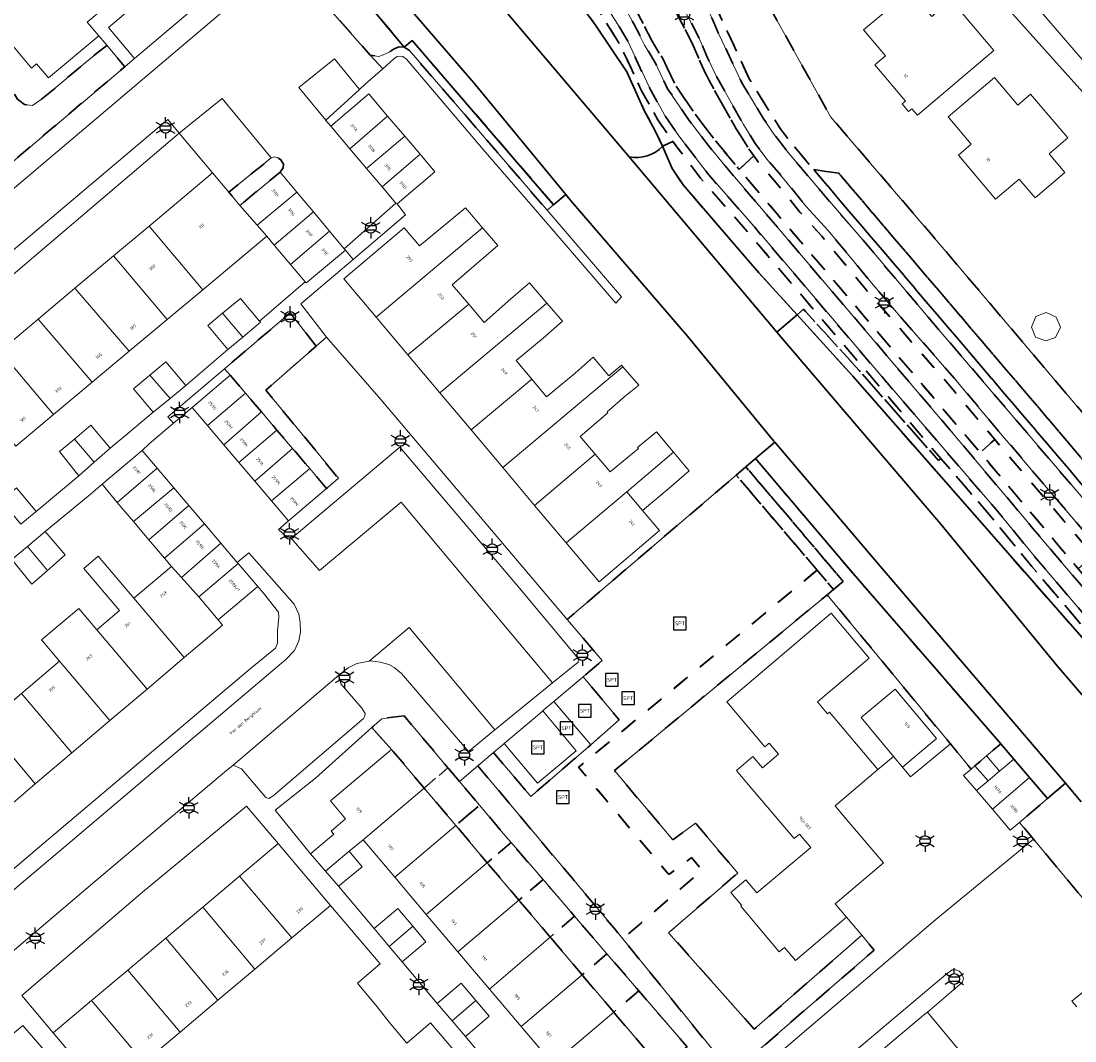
# Model space of a CAD drawing. Extents: x 105780 to 185197, y 477999 to 525027.
# Tile 228 of 256: x 108381 to 108506, y 479766 to 479887. Entities that reach past the tile are written whole.
import ezdxf
from ezdxf.enums import TextEntityAlignment as Align

# ---------------------------------------------------------------- set-up
doc = ezdxf.new("R2010")
doc.units = 0
doc.linetypes.add('XX-HIDDEN', pattern=[4, 2, -2])
for name, color, linetype, lineweight in [('B-GV-GR-HAAG_01-G', 252, 'GR-HAAG1', 13), ('B-GV-GR-MATERIAALGRENS-G', 252, 'XX-HIDDEN', 35), ('B-RO-IE-MEUBILAIR_WEGMEUBILAIR-S', 252, 'Continuous', 25), ('B-WE-GW-WATERGANG_SLOOT_INSTEEK-G', 252, 'Continuous', 30), ('B-XX-KG-KADASTRAAL_BEBOUWING-G', 252, 'Continuous', 20), ('B1-WE-OG-BEBOUWING-T18', 7, 'Continuous', 18), ('B1-WE-OG-TERREIN_ERF-GV', 252, 'Continuous', 18), ('B1-WE-OG-TOPOGRAFIE-T18', 10, 'Continuous', 18), ('B1-WE-VH-VERHARDING_ASFALT-GV', 252, 'Continuous', 18), ('B1-WE-VH-VERHARDING_BETON-GV', 252, 'Continuous', 18), ('B1-WE-VH-VERHARDING_BETONSTRAATSTEEN-GV', 252, 'Continuous', 18), ('B1-WE-VH-VERHARDING_TEGEL-GV', 252, 'Continuous', 18), ('B1-WE-VH-VERHARDING_TEGEL_RUBBER-GV', 252, 'Continuous', 18)]:
    doc.layers.add(name, color=color, linetype=linetype, lineweight=lineweight)
doc.styles.add('NLCS-ISO', font='NLCS-ISO.ttf')
doc.styles.add('NLCS-ISO-M200-T18', font='NLCS-ISO.ttf', dxfattribs={"height": 0.36})
doc.linetypes.add('GR-HAAG1', pattern='A,6,[176,NLCS.shx,S=0.125,R=0,X=0,Y=0],-2', length=8)

# ---------------------------------------------------------------- blocks, each defined once
blk = doc.blocks.new('B-SIE-WEG_LICHTMAST-SO')
at = {"ltscale": 0.1}
for p, q in [((0, 1.27), (0, 2.53)), ((-1.1, 0.63), (-2.19, 1.27)), ((1.1, 0.63), (2.19, 1.27)), ((-1.1, -0.63), (-2.19, -1.27)), ((0, -1.27), (0, -2.53)), ((1.1, -0.63), (2.19, -1.27))]:
    blk.add_line(p, q, dxfattribs=at)
at = {"flags": 128}
for points in [[(-1.16, 0.5), (1.16, 0.5)], [(-1.16, -0.5), (1.16, -0.5)]]:
    blk.add_lwpolyline(points, dxfattribs=at)
at = {"ltscale": 0.1}
blk.add_circle((0, 0), 1.27, dxfattribs=at)
at = {"style": 'NLCS-ISO'}
blk.add_attdef('TYPE', text='', height=1.8, dxfattribs=at).set_placement((0, 2.53), align=Align.BOTTOM_CENTER)
blk = doc.blocks.new('SIE-WEG_SPEELTOESTEL-SO')
at = {"flags": 128}
blk.add_lwpolyline([(-0.75, -0.75), (0.75, -0.75), (0.75, 0.75), (-0.75, 0.75)], close=True, dxfattribs=at)
at = {"style": 'NLCS-ISO'}
blk.add_text('SPT', height=0.45, dxfattribs=at).set_placement((0, 0), align=Align.MIDDLE_CENTER)

msp = doc.modelspace()

# ---------------------------------------------------------------- linework, layer by layer
at = {"layer": 'B-GV-GR-HAAG_01-G', "flags": 128}
for points in [[(108427.69, 479884.861), (108426.733, 479884.066), (108427.379, 479883.67), (108443.65, 479864.784), (108444.423, 479865.426)], [(108406.135, 479845.238), (108405.456, 479846.002), (108398.755, 479840.306), (108399.437, 479839.559), (108401.628, 479841.396)]]:
    msp.add_lwpolyline(points, close=True, dxfattribs=at)
at = {"layer": 'B-GV-GR-MATERIAALGRENS-G', "flags": 128}
for points in [[(108367.247, 479900.304), (108365.133, 479903.009), (108367.33, 479904.838), (108367.43, 479904.713), (108369.43, 479906.096), (108369.805, 479906.472), (108365.682, 479911.336), (108363.097, 479909.714), (108359.798, 479907.389), (108357.779, 479906.122), (108356.399, 479904.732), (108356.211, 479902.574), (108357.872, 479900.282), (108360.6, 479897.742), (108366.731, 479892.511), (108368.021, 479890.977), (108368.398, 479889.768), (108368.489, 479888.503), (108368.039, 479887.16), (108367.178, 479886.104), (108366.145, 479884.986), (108364.446, 479883.295), (108374.079, 479871.801), (108377.323, 479867.93), (108393.654, 479881.757), (108391.524, 479884.291), (108388.981, 479882.234), (108384.982, 479878.866), (108383.775, 479877.894), (108382.742, 479877.162), (108381.798, 479877.276), (108380.971, 479877.914)], [(108556.594, 479763.566), (108534.545, 479788.757), (108532.217, 479791.597), (108525.968, 479799.417), (108523.485, 479802.326), (108519.745, 479806.303), (108517.367, 479809.384), (108506.539, 479822.33), (108494.929, 479836.094), (108466.409, 479869.596), (108463.651, 479872.929), (108461.22, 479876.099), (108458.796, 479879.657), (108457.387, 479882.65), (108456.087, 479884.791), (108454.818, 479887.308), (108451.586, 479893.141), (108450.333, 479895.221), (108449.932, 479895.689), (108448.964, 479896.832), (108439.264, 479908.288), (108441.794, 479910.482), (108442.562, 479911.147), (108441.886, 479911.885), (108437.862, 479908.396), (108443.871, 479901.211), (108449.52, 479894.633), (108450.72, 479892.641), (108453.934, 479886.84), (108455.212, 479884.306), (108456.505, 479882.176), (108457.925, 479879.159), (108460.409, 479875.513), (108462.869, 479872.306), (108464.743, 479870.008), (108491.401, 479838.741), (108500.327, 479828.113), (108501.189, 479827.086), (108510.061, 479816.637), (108516.587, 479808.758), (108519.097, 479805.506), (108522.74, 479801.658), (108525.197, 479798.78), (108529.782, 479792.991), (108533.782, 479788.111), (108538.952, 479782.275), (108555.822, 479762.93), (108559.074, 479758.777), (108563.264, 479753.311), (108569.017, 479746.33), (108582.911, 479730.147), (108589.078, 479723.065), (108591.616, 479720.374), (108600.95, 479710.665), (108607.118, 479704.701), (108607.811, 479705.47), (108607.069, 479706.14), (108601.658, 479711.371), (108592.942, 479720.436), (108592.883, 479720.498), (108589.819, 479723.737), (108583.922, 479730.508), (108583.897, 479730.536), (108569.782, 479746.974), (108564.046, 479753.935)], [(108461.672, 479885.122), (108458.932, 479890.405), (108457.529, 479892.896), (108456.242, 479894.962), (108454.962, 479896.754), (108451.416, 479901.142), (108443.68, 479909.926), (108442.562, 479911.147), (108441.794, 479910.482), (108450.655, 479900.493), (108451.725, 479899.188), (108452.646, 479898.065), (108454.163, 479896.152), (108455.41, 479894.406), (108456.669, 479892.386), (108458.052, 479889.929), (108460.767, 479884.695), (108461.739, 479882.409), (108462.832, 479880.125), (108466.057, 479874.396), (108467.487, 479872.117), (108468.135, 479871.225), (108468.896, 479870.182), (108470.979, 479867.783), (108473.589, 479864.557), (108476.19, 479861.699), (108481.495, 479855.3), (108491.109, 479844.245), (108496.661, 479837.628), (108508.327, 479823.91), (108521.989, 479808.019), (108528.931, 479800.007), (108534.441, 479793.347), (108586.218, 479732.349), (108586.235, 479732.328), (108588.575, 479729.568), (108594.557, 479721.76), (108594.571, 479721.742), (108599.316, 479715.552), (108602.68, 479711.401), (108607.236, 479706.325), (108607.069, 479706.14), (108607.811, 479705.47), (108608.581, 479706.324), (108603.441, 479712.05), (108600.101, 479716.171), (108589.354, 479730.196), (108578.172, 479743.36), (108569.885, 479753.199), (108537.233, 479791.543), (108529.694, 479800.653), (108521.272, 479810.374), (108509.212, 479824.414), (108497.127, 479838.625), (108491.869, 479844.895), (108485.706, 479851.915), (108482.257, 479855.947), (108476.945, 479862.355), (108474.348, 479865.209), (108471.746, 479868.425), (108469.679, 479870.806), (108468.316, 479872.677), (108466.917, 479874.907), (108463.72, 479880.587), (108462.651, 479882.821)], [(108518.06, 479803.844), (108514.763, 479807.947), (108508.108, 479815.882), (108501.831, 479823.242), (108496.785, 479829.383), (108483.281, 479845.069), (108468.2, 479862.787), (108462.604, 479869.211), (108459.261, 479873.594), (108457.617, 479875.984), (108455.729, 479879.365), (108453.261, 479884.704), (108452.056, 479886.761), (108449.004, 479891.593), (108447.477, 479893.832), (108436.285, 479907.029), (108429.941, 479901.528), (108429.681, 479901.309), (108428.619, 479900.418), (108428.63, 479900.406), (108429.244, 479899.635), (108431.534, 479901.586), (108436.175, 479905.61), (108439.857, 479901.256), (108441.994, 479898.73), (108446.681, 479893.224), (108448.165, 479891.048), (108452.379, 479884.23), (108454.837, 479878.911), (108456.767, 479875.456), (108458.271, 479873.267), (108458.556, 479872.891), (108461.828, 479868.58), (108467.443, 479862.134), (108490.276, 479835.384), (108496.02, 479828.739), (108501.063, 479822.601), (108510.29, 479811.724), (108510.555, 479811.408), (108513.99, 479807.312), (108517.296, 479803.199), (108521.619, 479798.328), (108527.085, 479791.281), (108531.604, 479785.872), (108544.19, 479771.476), (108548.36, 479767.071), (108553.233, 479761.214), (108558.162, 479754.792), (108562.253, 479749.648), (108577.942, 479731.022), (108580.749, 479727.99), (108587.384, 479720.476), (108589.358, 479718.446), (108596.118, 479710.961), (108604.682, 479702.582), (108605.63, 479703.053), (108596.839, 479711.654), (108590.088, 479719.13), (108588.118, 479721.156), (108582.507, 479727.564), (108578.692, 479731.684), (108563.027, 479750.281), (108558.95, 479755.408), (108555.842, 479759.521), (108554.014, 479761.838), (108549.108, 479767.735), (108544.93, 479772.149), (108540.104, 479777.737), (108532.364, 479786.522), (108527.864, 479791.908), (108522.389, 479798.967)], [(108439.857, 479901.256), (108437.234, 479899.752), (108438.464, 479899.034), (108439.41, 479898.054), (108444.046, 479893.128), (108447.627, 479889.068), (108449.391, 479886.69), (108453.115, 479881.134), (108455.199, 479876.507), (108456.41, 479874.266), (108457.334, 479872.337), (108458.556, 479872.891), (108458.271, 479873.267), (108456.767, 479875.456), (108454.837, 479878.911), (108452.379, 479884.23), (108448.165, 479891.048), (108446.681, 479893.224), (108441.994, 479898.73)], [(108541.698, 479791.555), (108475.226, 479869.577), (108472.786, 479872.478), (108471.254, 479874.453), (108467.598, 479880.321), (108463.734, 479888.681), (108460.515, 479894.52), (108459.001, 479897.046), (108455.816, 479901.124), (108455.06, 479900.469), (108456.705, 479898.432), (108458.175, 479896.479), (108460.878, 479891.972), (108462.837, 479888.239), (108464.002, 479885.6), (108466.716, 479879.845), (108469.247, 479875.652), (108470.432, 479873.881), (108472.008, 479871.849), (108476.337, 479866.705), (108481.938, 479860.187), (108490.053, 479850.622), (108507.122, 479830.637), (108534.14, 479799.004), (108542.311, 479789.269), (108574.761, 479751.165), (108589.062, 479734.172), (108591.215, 479731.679), (108596.994, 479724.603), (108613.034, 479711.264), (108616.594, 479715.21), (108615.852, 479715.88), (108612.935, 479712.647), (108597.708, 479725.31)], [(108451.725, 479899.188), (108451.145, 479899.118), (108450.182, 479898.698), (108449.611, 479898.193), (108449.301, 479897.763), (108449.027, 479897.147), (108448.964, 479896.832), (108449.932, 479895.689), (108450.333, 479895.221), (108451.586, 479893.141), (108454.818, 479887.308), (108456.087, 479884.791), (108457.387, 479882.65), (108458.796, 479879.657), (108461.22, 479876.099), (108463.651, 479872.929), (108466.409, 479869.596), (108468.135, 479871.225), (108467.487, 479872.117), (108466.057, 479874.396), (108462.832, 479880.125), (108461.739, 479882.409), (108460.767, 479884.695), (108458.052, 479889.929), (108456.669, 479892.386), (108455.41, 479894.406), (108454.163, 479896.152), (108452.646, 479898.065)], [(108464.857, 479898.249), (108460.515, 479894.52), (108463.734, 479888.681), (108467.598, 479880.321), (108471.254, 479874.453), (108472.786, 479872.478), (108475.226, 479869.577), (108476.72, 479869.366), (108478.186, 479869.157), (108543.215, 479792.858), (108541.698, 479791.555), (108597.708, 479725.31), (108612.935, 479712.647), (108615.852, 479715.88), (108604.31, 479726.268), (108601.506, 479729.456), (108598.489, 479733.071), (108595.881, 479736.037), (108594.08, 479737.662), (108594.269, 479737.871), (108593.501, 479738.744), (108568.021, 479768.931), (108527.214, 479816.995), (108520.443, 479824.99), (108491.165, 479859.562), (108477.253, 479875.791), (108468.523, 479891.496)], [(108419.472, 479892.8), (108416.443, 479890.282), (108422.724, 479883.145), (108423.75, 479882.959), (108424.173, 479883.108), (108424.977, 479883.498), (108425.619, 479883.907), (108426.132, 479884.128), (108426.733, 479884.066)], [(108427.69, 479884.861), (108426.733, 479884.066), (108427.379, 479883.67), (108443.65, 479864.784), (108444.423, 479865.426)], [(108458.556, 479872.891), (108457.334, 479872.337), (108458.46, 479869.7), (108459.764, 479867.762), (108468.742, 479857.366), (108473.257, 479852.393), (108474.013, 479853.049), (108480.614, 479845.779), (108489.988, 479835.134), (108490.276, 479835.384), (108467.443, 479862.134), (108461.828, 479868.58)], [(108412.038, 479869.294), (108412.415, 479869.77), (108412.459, 479870.209), (108412.125, 479870.728), (108411.798, 479870.974), (108411.354, 479871.082), (108410.978, 479870.953), (108405.968, 479866.917), (108407.3, 479865.326)], [(108468.135, 479871.225), (108466.409, 479869.596), (108494.929, 479836.094), (108496.661, 479837.628), (108491.109, 479844.245), (108481.495, 479855.3), (108476.19, 479861.699), (108473.589, 479864.557), (108470.979, 479867.783), (108468.896, 479870.182)], [(108476.72, 479869.366), (108475.226, 479869.577), (108541.698, 479791.555), (108543.215, 479792.858), (108478.186, 479869.157)], [(108416.321, 479848.689), (108413.231, 479852.612), (108405.456, 479846.002), (108406.135, 479845.238), (108407.941, 479843.119), (108409.842, 479840.889), (108411.68, 479838.733), (108413.535, 479836.557), (108415.566, 479834.175), (108417.555, 479831.842), (108418.95, 479833.031), (108410.361, 479843.465)], [(108490.276, 479835.384), (108489.988, 479835.134), (108480.614, 479845.779), (108474.013, 479853.049), (108473.257, 479852.393), (108479.869, 479845.112), (108508.976, 479811.925), (108510.074, 479810.484), (108510.555, 479811.408), (108510.29, 479811.724), (108501.063, 479822.601), (108496.02, 479828.739)], [(108496.661, 479837.628), (108494.929, 479836.094), (108506.539, 479822.33), (108508.327, 479823.91)], [(108468.332, 479835.366), (108467.192, 479834.391), (108478.726, 479820.826), (108477.571, 479819.872), (108476.818, 479819.249), (108491.41, 479801.595), (108493.855, 479798.61), (108494.322, 479799.008), (108495.681, 479800.165), (108497.371, 479801.604), (108479.882, 479821.782)], [(108467.192, 479834.391), (108466.053, 479833.418), (108475.627, 479822.157), (108477.571, 479819.872), (108478.726, 479820.826)], [(108475.627, 479822.157), (108466.053, 479833.418), (108446.05, 479816.324), (108450.176, 479811.457), (108447.915, 479809.544), (108452.199, 479804.436), (108448.839, 479801.498), (108441.723, 479795.36), (108437.301, 479800.561), (108435.452, 479798.996), (108451.592, 479779.767), (108452.614, 479778.508), (108462.023, 479786.63), (108460.762, 479788.125), (108458.058, 479786.131), (108447.393, 479798.82)], [(108476.818, 479819.249), (108477.571, 479819.872), (108475.627, 479822.157), (108447.393, 479798.82), (108458.058, 479786.131), (108460.762, 479788.125), (108462.023, 479786.63), (108452.614, 479778.508), (108464.851, 479763.438), (108465.565, 479763.306), (108466.146, 479763.323), (108466.717, 479763.496), (108467.386, 479764.178), (108482.406, 479777.19), (108480.917, 479778.948), (108468.186, 479767.806), (108458.049, 479779.236), (108466.228, 479786.298), (108461.243, 479792.207), (108458.543, 479790.216), (108451.636, 479798.435)], [(108426.727, 479804.913), (108424.106, 479804.576), (108422.921, 479803.515), (108425.227, 479800.941), (108429.098, 479796.365), (108431.923, 479798.754)], [(108433.271, 479797.156), (108431.923, 479798.754), (108429.098, 479796.365), (108432.84, 479791.941), (108435.659, 479794.325)], [(108505.034, 479796.925), (108502.901, 479795.112), (108502.32, 479794.617), (108499.585, 479792.291), (108501.255, 479790.293), (108511.985, 479777.458), (108515.127, 479779.874), (108515.813, 479780.456), (108517.682, 479782.039), (108506.9, 479794.744)], [(108438.112, 479791.417), (108435.659, 479794.325), (108432.84, 479791.941), (108436.582, 479787.517), (108439.41, 479789.909), (108438.518, 479790.946)], [(108439.41, 479789.909), (108436.582, 479787.517), (108440.324, 479783.093), (108443.19, 479785.518)], [(108443.19, 479785.518), (108440.324, 479783.093), (108444.021, 479778.724), (108446.924, 479781.18)], [(108446.924, 479781.18), (108444.021, 479778.724), (108447.807, 479774.246), (108450.749, 479776.735)], [(108450.749, 479776.735), (108447.807, 479774.246), (108451.549, 479769.822), (108454.529, 479772.343)], [(108454.529, 479772.343), (108451.549, 479769.822), (108455.42, 479765.246), (108457.224, 479763.113), (108460.228, 479765.722)]]:
    msp.add_lwpolyline(points, close=True, dxfattribs=at)
at = {"layer": 'B-WE-GW-WATERGANG_SLOOT_INSTEEK-G', "flags": 128}
for points in [[(108449.391, 479886.69), (108447.627, 479889.068), (108444.046, 479893.128), (108439.41, 479898.054), (108432.13, 479896.147), (108453.385, 479871.085)], [(108507.922, 479806.345), (108504.073, 479810.83), (108490.272, 479827.584), (108470.876, 479850.328), (108470.28, 479851.027), (108453.385, 479871.085), (108432.13, 479896.147)], [(108423.66, 479892.999), (108434.968, 479879.85), (108445.866, 479866.626), (108446.534, 479865.816), (108460.275, 479849.848), (108470.515, 479837.433), (108470.614, 479837.316), (108482.196, 479823.695), (108505.034, 479796.925), (108506.9, 479794.744)], [(108457.334, 479872.337), (108456.41, 479874.266), (108455.199, 479876.507), (108453.115, 479881.134), (108449.391, 479886.69)], [(108459.764, 479867.762), (108458.46, 479869.7), (108457.334, 479872.337)], [(108453.385, 479871.085), (108470.28, 479851.027), (108470.876, 479850.328), (108473.257, 479852.393), (108468.742, 479857.366), (108459.764, 479867.762)]]:
    msp.add_lwpolyline(points, dxfattribs=at)
for points in [[(108422.038, 479894.885), (108420.686, 479893.806), (108420.615, 479893.75), (108420.423, 479893.59), (108420.341, 479893.522), (108419.472, 479892.8), (108426.733, 479884.066), (108427.69, 479884.861), (108444.423, 479865.426), (108445.866, 479866.626), (108434.968, 479879.85), (108423.66, 479892.999)], [(108479.869, 479845.112), (108473.257, 479852.393), (108470.876, 479850.328), (108490.272, 479827.584), (108504.073, 479810.83), (108507.922, 479806.345), (108510.074, 479810.484), (108508.976, 479811.925)], [(108470.614, 479837.316), (108468.332, 479835.366), (108479.882, 479821.782), (108497.371, 479801.604), (108498.917, 479799.789), (108500.788, 479797.593), (108502.901, 479795.112), (108505.034, 479796.925), (108482.196, 479823.695)]]:
    msp.add_lwpolyline(points, close=True, dxfattribs=at)
for points in [[(108457.334, 479872.337, -0.2542919), (108453.385, 479871.085)], [(108453.385, 479871.085, 0.2542919), (108457.334, 479872.337)]]:
    msp.add_lwpolyline(points, format="xyb", dxfattribs=at)
at = {"layer": 'B-XX-KG-KADASTRAAL_BEBOUWING-G', "flags": 128}
msp.add_lwpolyline([(108378.022, 479887.024), (108382.598, 479881.582), (108383.221, 479882.106), (108384.629, 479880.432), (108390.569, 479885.427), (108389.224, 479887.027), (108395.029, 479891.908), (108390.44, 479897.366), (108389.707, 479896.749), (108388.412, 479898.289), (108394.229, 479903.181), (108388.512, 479909.98), (108388.179, 479909.7), (108387.098, 479910.986), (108393.291, 479916.193), (108388.781, 479921.557), (108376.31, 479911.071)], dxfattribs=at)
for points in [[(108496.545, 479883.679), (108491.508, 479889.639), (108489.217, 479887.703), (108486.635, 479890.758), (108481.136, 479886.11), (108483.718, 479883.055), (108482.458, 479881.99), (108486.099, 479877.687), (108485.702, 479877.351), (108486.464, 479876.45), (108486.861, 479876.786), (108487.507, 479876.023)], [(108505.306, 479873.321), (108500.9, 479878.521), (108499.378, 479877.224), (108496.637, 479880.476), (108491.143, 479875.824), (108493.889, 479872.581), (108492.363, 479871.289), (108496.767, 479866.087), (108499.56, 479868.453), (108501.435, 479866.24), (108504.968, 479869.233), (108503.093, 479871.446)], [(108424.783, 479875.913), (108422.546, 479878.545), (108418.036, 479874.711), (108420.295, 479872.053)], [(108426.812, 479873.526), (108424.783, 479875.913), (108420.295, 479872.053), (108422.286, 479869.711)], [(108428.625, 479871.393), (108426.812, 479873.526), (108422.286, 479869.711), (108424.134, 479867.537)], [(108428.625, 479871.393), (108424.134, 479867.537), (108425.768, 479865.615), (108425.89, 479865.518), (108430.377, 479869.333)], [(108409.339, 479862.998), (108407.3, 479865.326), (108405.968, 479866.917), (108404.058, 479869.197), (108401.524, 479867.075), (108396.54, 479862.901), (108402.888, 479855.359), (108410.469, 479861.708)], [(108414.042, 479866.901), (108412.038, 479869.294), (108407.3, 479865.326), (108409.339, 479862.998)], [(108415.985, 479864.581), (108414.042, 479866.901), (108409.339, 479862.998), (108410.469, 479861.708), (108411.36, 479860.644)], [(108436.015, 479862.704), (108433.985, 479865.059), (108431.726, 479863.176), (108428.562, 479860.538), (108426.757, 479862.679), (108419.591, 479856.639), (108423.424, 479852.092)], [(108417.914, 479862.277), (108415.985, 479864.581), (108411.36, 479860.644), (108413.272, 479858.361)], [(108396.54, 479862.901), (108392.31, 479859.358), (108398.678, 479851.833), (108402.888, 479855.359)], [(108432.433, 479855.945), (108435.592, 479858.671), (108437.827, 479860.6), (108436.056, 479862.656), (108436.015, 479862.704), (108423.424, 479852.092), (108427.158, 479847.662), (108434.375, 479853.641)], [(108419.642, 479860.214), (108417.914, 479862.277), (108413.272, 479858.361), (108415.012, 479856.284), (108415.118, 479856.157), (108415.273, 479856.287), (108419.774, 479860.057)], [(108392.31, 479859.358), (108387.743, 479855.533), (108394.191, 479848.075), (108398.678, 479851.833)], [(108443.635, 479853.776), (108441.565, 479856.173), (108439.363, 479854.273), (108436.2, 479851.476), (108434.375, 479853.641), (108427.158, 479847.662), (108430.947, 479843.167)], [(108387.743, 479855.533), (108383.385, 479851.884), (108389.803, 479844.4), (108394.191, 479848.075)], [(108405.238, 479852.568), (108407.622, 479849.736), (108409.744, 479851.501), (108409.615, 479851.655), (108407.378, 479854.329)], [(108439.985, 479846.987), (108443.192, 479849.635), (108445.483, 479851.634), (108443.635, 479853.776), (108430.947, 479843.167), (108434.664, 479838.758), (108441.865, 479844.757)], [(108405.238, 479852.568), (108403.493, 479851.132), (108405.862, 479848.272), (108407.622, 479849.736)], [(108504.459, 479850.934), (108503.953, 479852.099), (108502.744, 479852.644), (108501.512, 479852.197), (108501.003, 479850.927), (108501.508, 479849.761), (108502.698, 479849.294), (108503.852, 479849.721)], [(108383.385, 479851.884), (108378.849, 479848.084), (108385.238, 479840.577), (108389.803, 479844.4)], [(108378.849, 479848.084), (108374.355, 479844.321), (108380.762, 479836.828), (108385.238, 479840.577)], [(108452.637, 479846.24), (108452.47, 479846.436), (108450.952, 479845.173), (108449.103, 479847.361), (108446.994, 479845.466), (108443.61, 479842.687), (108441.865, 479844.757), (108434.664, 479838.758), (108438.41, 479834.313)], [(108396.628, 479845.255), (108399.016, 479842.493), (108400.874, 479844.014), (108398.525, 479846.828)], [(108447.563, 479837.997), (108450.857, 479840.798), (108450.777, 479840.895), (108452.946, 479842.813), (108454.506, 479844.053), (108452.637, 479846.24), (108438.41, 479834.313), (108442.188, 479829.831), (108449.355, 479835.872)], [(108396.628, 479845.255), (108394.672, 479843.633), (108397.033, 479840.869), (108399.016, 479842.493)], [(108407.941, 479843.119), (108406.135, 479845.238), (108401.628, 479841.396), (108403.439, 479839.272)], [(108409.842, 479840.889), (108407.941, 479843.119), (108403.439, 479839.272), (108405.383, 479836.991)], [(108411.68, 479838.733), (108409.842, 479840.889), (108405.383, 479836.991), (108407.16, 479834.907)], [(108387.706, 479837.677), (108390.037, 479834.938), (108391.936, 479836.603), (108389.658, 479839.309)], [(108413.535, 479836.557), (108411.68, 479838.733), (108407.16, 479834.907), (108409.052, 479832.687)], [(108387.706, 479837.677), (108385.927, 479836.19), (108388.214, 479833.339), (108390.037, 479834.938)], [(108458.628, 479836.125), (108456.626, 479838.532), (108454.374, 479836.676), (108454.475, 479836.556), (108451.115, 479833.784), (108449.355, 479835.872), (108442.188, 479829.831), (108445.933, 479825.388), (108453.099, 479831.429)], [(108397.488, 479834.244), (108395.718, 479836.331), (108390.992, 479832.323), (108392.764, 479830.174)], [(108415.566, 479834.175), (108413.535, 479836.557), (108409.052, 479832.687), (108411.026, 479830.371)], [(108458.628, 479836.125), (108453.099, 479831.429), (108454.964, 479829.217), (108458.118, 479831.876), (108460.47, 479833.91), (108460.006, 479834.468)], [(108399.46, 479831.918), (108397.488, 479834.244), (108392.764, 479830.174), (108393.428, 479829.391), (108394.678, 479827.917)], [(108415.566, 479834.175), (108411.026, 479830.371), (108413.048, 479828), (108417.555, 479831.842)], [(108379.043, 479830.366), (108381.368, 479827.589), (108383.177, 479829.094), (108380.828, 479831.907)], [(108401.242, 479829.816), (108399.46, 479831.918), (108394.678, 479827.917), (108396.504, 479825.763)], [(108454.964, 479829.217), (108453.099, 479831.429), (108445.933, 479825.388), (108449.807, 479820.793), (108456.973, 479826.834)], [(108403.083, 479827.644), (108401.242, 479829.816), (108396.504, 479825.763), (108398.37, 479823.562)], [(108405.034, 479825.343), (108403.083, 479827.644), (108398.37, 479823.562), (108399.183, 479822.603), (108400.363, 479821.288)], [(108384.215, 479826.733), (108382.128, 479824.971), (108384.52, 479822.128), (108386.594, 479823.954)], [(108382.128, 479824.971), (108380.292, 479823.42), (108382.666, 479820.496), (108384.52, 479822.128)], [(108407.08, 479822.929), (108406.96, 479823.071), (108405.034, 479825.343), (108400.363, 479821.288), (108402.43, 479818.987)], [(108394.737, 479818.834), (108390.523, 479823.804), (108388.805, 479822.348), (108393.019, 479817.377), (108390.339, 479815.105), (108396.298, 479808.075), (108400.697, 479811.804)], [(108402.43, 479818.987), (108400.363, 479821.288), (108399.183, 479822.603), (108394.737, 479818.834), (108400.697, 479811.804), (108405.248, 479815.663), (108404.732, 479816.272)], [(108409.397, 479820.226), (108407.08, 479822.929), (108402.43, 479818.987), (108404.732, 479816.272)], [(108390.339, 479815.105), (108388.199, 479817.629), (108383.8, 479813.899), (108385.94, 479811.375), (108391.9, 479804.346), (108396.298, 479808.075)], [(108482.823, 479798.553), (108477.084, 479805.332), (108476.871, 479805.151), (108475.674, 479806.565), (108481.787, 479811.741), (108477.29, 479817.052), (108464.925, 479806.583), (108469.441, 479801.249), (108469.956, 479801.684), (108471.056, 479800.384), (108469.149, 479798.77), (108468.04, 479800.08), (108466.083, 479798.422), (108467.264, 479797.027), (108472.895, 479790.375), (108473.538, 479790.919), (108474.877, 479789.337), (108468.507, 479783.943), (108467.202, 479785.484), (108465.661, 479784.179), (108465.428, 479783.982), (108466.696, 479782.486), (108466.582, 479782.389), (108471.153, 479776.99), (108471.751, 479777.497), (108473.057, 479775.955), (108479.111, 479781.081), (108477.772, 479782.662), (108483.477, 479787.491), (108478.924, 479792.869), (108477.749, 479794.257)], [(108385.94, 479811.375), (108381.439, 479807.56), (108387.392, 479800.524), (108391.9, 479804.346)], [(108381.439, 479807.56), (108377.143, 479803.917), (108383.051, 479796.844), (108387.392, 479800.524)], [(108489.78, 479802.212), (108484.892, 479808.074), (108480.847, 479804.701), (108484.67, 479800.117), (108485.735, 479798.839)], [(108377.143, 479803.917), (108372.745, 479800.188), (108378.704, 479793.158), (108383.051, 479796.844)], [(108498.917, 479799.789), (108497.371, 479801.604), (108495.681, 479800.165), (108497.22, 479798.362)], [(108429.098, 479796.365), (108425.227, 479800.941), (108418.003, 479794.831), (108419.778, 479792.732), (108418.103, 479791.258), (108418.421, 479790.915), (108415.647, 479788.574), (108417.416, 479786.533), (108420.234, 479788.88), (108421.888, 479790.237)], [(108495.681, 479800.165), (108494.322, 479799.008), (108495.868, 479797.225), (108497.22, 479798.362)], [(108494.322, 479799.008), (108493.855, 479798.61), (108492.978, 479797.863), (108494.501, 479796.075), (108495.868, 479797.225)], [(108500.788, 479797.593), (108498.917, 479799.789), (108497.22, 479798.362), (108495.868, 479797.225), (108494.501, 479796.075), (108496.386, 479793.862)], [(108500.788, 479797.593), (108496.386, 479793.862), (108498.508, 479791.37), (108499.585, 479792.291), (108502.32, 479794.617), (108502.901, 479795.112)], [(108432.84, 479791.941), (108429.098, 479796.365), (108421.888, 479790.237), (108425.617, 479785.83)], [(108436.582, 479787.517), (108432.84, 479791.941), (108425.617, 479785.83), (108429.358, 479781.407)], [(108411.825, 479789.788), (108407.233, 479785.925), (108413.452, 479778.625), (108417.999, 479782.45)], [(108420.234, 479788.88), (108417.416, 479786.533), (108418.959, 479784.754), (108421.783, 479787.051)], [(108440.324, 479783.093), (108436.582, 479787.517), (108429.358, 479781.407), (108433.1, 479776.983)], [(108407.233, 479785.925), (108402.894, 479782.274), (108409.068, 479774.936), (108413.452, 479778.625)], [(108444.021, 479778.724), (108440.324, 479783.093), (108433.1, 479776.983), (108436.842, 479772.559)], [(108402.894, 479782.274), (108398.504, 479778.582), (108404.678, 479771.243), (108409.068, 479774.936)], [(108427.765, 479779.998), (108425.98, 479782.11), (108423.178, 479779.743), (108424.963, 479777.623)], [(108427.765, 479779.998), (108424.963, 479777.623), (108426.495, 479775.804), (108429.303, 479778.177)], [(108447.807, 479774.246), (108444.021, 479778.724), (108436.842, 479772.559), (108440.584, 479768.136)], [(108398.504, 479778.582), (108394.028, 479774.816), (108400.198, 479767.475), (108404.678, 479771.243)], [(108394.028, 479774.816), (108389.726, 479771.197), (108395.9, 479763.858), (108400.198, 479767.475)], [(108451.549, 479769.822), (108447.807, 479774.246), (108440.584, 479768.136), (108444.326, 479763.712)], [(108435.225, 479771.214), (108433.47, 479773.259), (108430.665, 479770.852), (108432.408, 479768.809)], [(108435.225, 479771.214), (108432.408, 479768.809), (108434.002, 479766.942), (108436.818, 479769.358)], [(108389.726, 479771.197), (108385.183, 479767.375), (108391.357, 479760.036), (108395.9, 479763.858)], [(108451.549, 479769.822), (108444.326, 479763.712), (108448.197, 479759.136), (108455.42, 479765.246)]]:
    msp.add_lwpolyline(points, close=True, dxfattribs=at)
at = {"layer": 'B1-WE-OG-TERREIN_ERF-GV', "flags": 128}
for points in [[(108529.223, 479895.324), (108508.12, 479877.585), (108494.978, 479892.277)], [(108468.523, 479891.496), (108477.253, 479875.791), (108491.165, 479859.562), (108520.443, 479824.99)], [(108380.971, 479877.914), (108381.798, 479877.276), (108382.742, 479877.162), (108383.775, 479877.894), (108384.982, 479878.866), (108388.981, 479882.234), (108391.524, 479884.291), (108390.569, 479885.427), (108384.629, 479880.432), (108383.221, 479882.106), (108382.598, 479881.582), (108378.022, 479887.024)], [(108378.849, 479848.084), (108383.385, 479851.884), (108387.743, 479855.533), (108392.31, 479859.358), (108396.54, 479862.901), (108401.524, 479867.075), (108404.058, 479869.197), (108400.11, 479873.911), (108360.499, 479840.235)], [(108380.828, 479831.907), (108383.177, 479829.094), (108388.214, 479833.339), (108385.927, 479836.19), (108387.706, 479837.677), (108389.658, 479839.309), (108391.936, 479836.603), (108394.013, 479838.342), (108397.033, 479840.869), (108394.672, 479843.633), (108396.628, 479845.255), (108398.525, 479846.828), (108400.874, 479844.014), (108405.862, 479848.272), (108403.493, 479851.132), (108405.238, 479852.568), (108407.378, 479854.329), (108409.615, 479851.655), (108415.012, 479856.284), (108413.272, 479858.361), (108411.36, 479860.644), (108410.469, 479861.708), (108402.888, 479855.359), (108398.678, 479851.833), (108394.191, 479848.075), (108389.803, 479844.4), (108385.238, 479840.577), (108380.762, 479836.828)], [(108377.143, 479803.917), (108381.439, 479807.56), (108385.94, 479811.375), (108383.8, 479813.899), (108388.199, 479817.629), (108390.339, 479815.105), (108393.019, 479817.377), (108388.805, 479822.348), (108390.523, 479823.804), (108394.737, 479818.834), (108399.183, 479822.603), (108398.37, 479823.562), (108396.504, 479825.763), (108394.678, 479827.917), (108393.428, 479829.391), (108392.764, 479830.174), (108390.992, 479832.323), (108389.341, 479830.923), (108384.215, 479826.733), (108386.594, 479823.954), (108384.52, 479822.128), (108382.666, 479820.496), (108380.292, 479823.42)], [(108444.326, 479763.712), (108440.584, 479768.136), (108436.842, 479772.559), (108433.1, 479776.983), (108429.358, 479781.407), (108425.617, 479785.83), (108421.888, 479790.237), (108420.234, 479788.88), (108421.783, 479787.051), (108418.959, 479784.754), (108423.178, 479779.743), (108425.98, 479782.11), (108427.765, 479779.998), (108429.303, 479778.177), (108426.495, 479775.804), (108430.665, 479770.852), (108433.47, 479773.259), (108435.225, 479771.214), (108436.818, 479769.358), (108434.002, 479766.942), (108438.23, 479761.868)], [(108436.01, 479761.36), (108429.848, 479768.575), (108427.04, 479766.176), (108424.962, 479768.646), (108423.56, 479770.477), (108421.213, 479773.266), (108423.89, 479775.552), (108417.999, 479782.45), (108413.452, 479778.625), (108409.068, 479774.936), (108404.678, 479771.243), (108400.198, 479767.475), (108395.9, 479763.858)], [(108512.619, 479776.7), (108505.807, 479771.136), (108506.372, 479770.464)], [(108494.854, 479762.427), (108488.685, 479769.846), (108488.243, 479769.474), (108448.372, 479735.889)], [(108379.13, 479762.025), (108382.96, 479757.509), (108386.744, 479753.047), (108388.861, 479750.552), (108393.373, 479754.498), (108389.189, 479759.431), (108386.259, 479757.01), (108384.654, 479758.953), (108382.985, 479760.973), (108385.831, 479763.325), (108381.586, 479768.247), (108369.796, 479758.329)]]:
    msp.add_lwpolyline(points, dxfattribs=at)
for points in [[(108496.545, 479883.679), (108487.507, 479876.023), (108486.861, 479876.786), (108486.464, 479876.45), (108485.702, 479877.351), (108486.099, 479877.687), (108482.458, 479881.99), (108483.718, 479883.055), (108481.136, 479886.11), (108486.635, 479890.758), (108489.217, 479887.703), (108491.508, 479889.639)], [(108442.013, 479865.116), (108440.707, 479866.631), (108437.866, 479869.925), (108436.103, 479871.969), (108427.015, 479882.64), (108426.57, 479882.957), (108426.259, 479883.011), (108425.91, 479882.949), (108425.53, 479882.675), (108424.205, 479881.517), (108422.141, 479879.713), (108421.443, 479879.075), (108417.45, 479875.424), (108417.439, 479875.414), (108418.036, 479874.711), (108422.546, 479878.545), (108424.783, 479875.913), (108426.812, 479873.526), (108428.625, 479871.393), (108430.377, 479869.333), (108425.89, 479865.518), (108426.901, 479864.232), (108420.692, 479858.954), (108414.493, 479853.685), (108417.544, 479849.761), (108423.969, 479842.379), (108446.05, 479816.324), (108466.053, 479833.418), (108467.192, 479834.391), (108468.332, 479835.366), (108470.614, 479837.316), (108470.515, 479837.433), (108460.275, 479849.848), (108446.534, 479865.816), (108445.866, 479866.626), (108444.423, 479865.426), (108443.65, 479864.784), (108452.486, 479854.528), (108451.792, 479853.777)], [(108505.306, 479873.321), (108503.093, 479871.446), (108504.968, 479869.233), (108501.435, 479866.24), (108499.56, 479868.453), (108496.767, 479866.087), (108492.363, 479871.289), (108493.889, 479872.581), (108491.143, 479875.824), (108496.637, 479880.476), (108499.378, 479877.224), (108500.9, 479878.521)], [(108443.635, 479853.776), (108445.483, 479851.634), (108443.192, 479849.635), (108439.985, 479846.987), (108441.865, 479844.757), (108443.61, 479842.687), (108446.994, 479845.466), (108449.103, 479847.361), (108450.952, 479845.173), (108452.47, 479846.436), (108452.637, 479846.24), (108454.506, 479844.053), (108452.946, 479842.813), (108450.777, 479840.895), (108450.857, 479840.798), (108447.563, 479837.997), (108449.355, 479835.872), (108451.115, 479833.784), (108454.475, 479836.556), (108454.374, 479836.676), (108456.626, 479838.532), (108458.628, 479836.125), (108460.006, 479834.468), (108460.47, 479833.91), (108458.118, 479831.876), (108454.964, 479829.217), (108456.973, 479826.834), (108449.807, 479820.793), (108445.933, 479825.388), (108442.188, 479829.831), (108438.41, 479834.313), (108434.664, 479838.758), (108430.947, 479843.167), (108427.158, 479847.662), (108423.424, 479852.092), (108419.591, 479856.639), (108426.757, 479862.679), (108428.562, 479860.538), (108431.726, 479863.176), (108433.985, 479865.059), (108436.015, 479862.704), (108436.056, 479862.656), (108437.827, 479860.6), (108435.592, 479858.671), (108432.433, 479855.945), (108434.375, 479853.641), (108436.2, 479851.476), (108439.363, 479854.273), (108441.565, 479856.173)], [(108504.459, 479850.934), (108503.852, 479849.721), (108502.698, 479849.294), (108501.508, 479849.761), (108501.003, 479850.927), (108501.512, 479852.197), (108502.744, 479852.644), (108503.953, 479852.099)], [(108408.485, 479810.464), (108411.519, 479812.93), (108411.738, 479813.508), (108411.736, 479814.938), (108411.894, 479816.581), (108411.844, 479817.191), (108410.09, 479819.418), (108409.397, 479820.226), (108404.732, 479816.272), (108405.248, 479815.663), (108400.697, 479811.804), (108396.298, 479808.075), (108391.9, 479804.346), (108387.392, 479800.524), (108383.051, 479796.844), (108378.704, 479793.158), (108374.307, 479789.43), (108369.755, 479785.571), (108373.494, 479781.025), (108379.845, 479786.249), (108384.123, 479789.866)], [(108476.871, 479805.151), (108477.084, 479805.332), (108482.823, 479798.553), (108484.67, 479800.117), (108480.847, 479804.701), (108484.892, 479808.074), (108489.78, 479802.212), (108485.735, 479798.839), (108486.689, 479797.694), (108491.41, 479801.595), (108476.818, 479819.249), (108451.636, 479798.435), (108458.543, 479790.216), (108461.243, 479792.207), (108466.228, 479786.298), (108458.049, 479779.236), (108468.186, 479767.806), (108480.917, 479778.948), (108479.111, 479781.081), (108473.057, 479775.955), (108471.751, 479777.497), (108471.153, 479776.99), (108466.582, 479782.389), (108466.696, 479782.486), (108465.428, 479783.982), (108465.661, 479784.179), (108467.202, 479785.484), (108468.507, 479783.943), (108474.877, 479789.337), (108473.538, 479790.919), (108472.895, 479790.375), (108467.264, 479797.027), (108466.083, 479798.422), (108468.04, 479800.08), (108469.149, 479798.77), (108471.056, 479800.384), (108469.956, 479801.684), (108469.441, 479801.249), (108464.925, 479806.583), (108477.29, 479817.052), (108481.787, 479811.741), (108475.674, 479806.565)], [(108418.003, 479794.831), (108425.227, 479800.941), (108422.921, 479803.515), (108416.247, 479797.537), (108411.458, 479793.742), (108415.647, 479788.574), (108418.421, 479790.915), (108418.103, 479791.258), (108419.778, 479792.732)], [(108402.894, 479782.274), (108407.233, 479785.925), (108411.825, 479789.788), (108408.081, 479794.237), (108395.762, 479784.023), (108381.459, 479771.801), (108385.183, 479767.375), (108389.726, 479771.197), (108394.028, 479774.816), (108398.504, 479778.582)]]:
    msp.add_lwpolyline(points, close=True, dxfattribs=at)
at = {"layer": 'B1-WE-VH-VERHARDING_ASFALT-GV', "flags": 128}
for points in [[(108510.061, 479816.637), (108501.189, 479827.086), (108500.327, 479828.113), (108491.401, 479838.741), (108464.743, 479870.008), (108462.869, 479872.306), (108460.409, 479875.513), (108457.925, 479879.159), (108456.505, 479882.176), (108455.212, 479884.306), (108453.934, 479886.84), (108450.72, 479892.641)], [(108449.004, 479891.593), (108452.056, 479886.761), (108453.261, 479884.704), (108455.729, 479879.365), (108457.617, 479875.984), (108459.261, 479873.594), (108462.604, 479869.211), (108468.2, 479862.787), (108483.281, 479845.069), (108496.785, 479829.383), (108501.831, 479823.242), (108508.108, 479815.882)]]:
    msp.add_lwpolyline(points, dxfattribs=at)
at = {"layer": 'B1-WE-VH-VERHARDING_BETON-GV', "flags": 128}
for points in [[(108458.932, 479890.405), (108461.672, 479885.122), (108462.651, 479882.821), (108463.72, 479880.587), (108466.917, 479874.907), (108468.316, 479872.677), (108469.679, 479870.806), (108471.746, 479868.425), (108474.348, 479865.209), (108476.945, 479862.355), (108482.257, 479855.947), (108485.706, 479851.915), (108491.869, 479844.895), (108497.127, 479838.625), (108509.212, 479824.414)], [(108507.122, 479830.637), (108490.053, 479850.622), (108481.938, 479860.187), (108476.337, 479866.705), (108472.008, 479871.849), (108470.432, 479873.881), (108469.247, 479875.652), (108466.716, 479879.845), (108464.002, 479885.6), (108462.837, 479888.239)]]:
    msp.add_lwpolyline(points, dxfattribs=at)
at = {"layer": 'B1-WE-VH-VERHARDING_BETONSTRAATSTEEN-GV', "flags": 128}
for points in [[(108558.978, 479930.508), (108556.04, 479933.989), (108525.006, 479907.922), (108517.445, 479907.982), (108498.927, 479892.038), (108508.246, 479881.19), (108508.389, 479881.151), (108527.013, 479896.613), (108528.463, 479904.598), (108533.066, 479908.506)], [(108404.971, 479891.34), (108401.873, 479894.999), (108391.714, 479886.396), (108394.799, 479882.726)], [(108418.47, 479882.686), (108414.262, 479879.297), (108417.45, 479875.424), (108421.443, 479879.075)], [(108405.181, 479877.996), (108400.11, 479873.911), (108404.058, 479869.197), (108405.968, 479866.917), (108410.978, 479870.953)], [(108440.39, 479820.016), (108426.232, 479836.703), (108413.736, 479826.238), (108413.262, 479826.007), (108416.695, 479822.105), (108426.386, 479830.221), (108437.316, 479817.163), (108444.31, 479808.807), (108447.327, 479811.264), (108447.384, 479811.66)], [(108427.343, 479815.368), (108422.604, 479811.399), (108422.76, 479811.429), (108423.916, 479811.259), (108424.905, 479811.001), (108425.57, 479810.646), (108426.427, 479809.94), (108434.365, 479800.71), (108437.485, 479803.25)], [(108419.022, 479809.731), (108406.493, 479799.087), (108407.465, 479798.65), (108410.352, 479795.235), (108410.704, 479795.129), (108411.237, 479795.426), (108421.905, 479804.609), (108422.091, 479804.918), (108422.108, 479805.17), (108421.71, 479805.823), (108419.232, 479808.708)]]:
    msp.add_lwpolyline(points, close=True, dxfattribs=at)
for points in [[(108409.883, 479892.223), (108376.198, 479863.702)], [(108365.916, 479847.812), (108398.769, 479875.512), (108400.11, 479873.911), (108405.181, 479877.996), (108410.978, 479870.953), (108411.354, 479871.082), (108411.798, 479870.974), (108412.125, 479870.728), (108412.459, 479870.209), (108412.415, 479869.77), (108412.038, 479869.294), (108414.042, 479866.901), (108415.985, 479864.581), (108417.914, 479862.277), (108419.642, 479860.214), (108425.768, 479865.615), (108424.134, 479867.537), (108422.286, 479869.711), (108420.295, 479872.053), (108418.036, 479874.711), (108417.439, 479875.414), (108417.45, 479875.424), (108414.262, 479879.297), (108418.47, 479882.686), (108421.443, 479879.075), (108422.141, 479879.713), (108424.205, 479881.517), (108422.724, 479883.145), (108416.443, 479890.282)], [(108376.835, 479774.059), (108389.842, 479785.054), (108405.465, 479798.261), (108406.493, 479799.087), (108419.022, 479809.731), (108420.105, 479810.588), (108421.143, 479811.118), (108422.604, 479811.399), (108427.343, 479815.368), (108437.485, 479803.25), (108444.31, 479808.807), (108437.316, 479817.163), (108426.386, 479830.221), (108416.695, 479822.105), (108413.262, 479826.007), (108412.816, 479826.107), (108411.86, 479826.987), (108413.048, 479828), (108411.026, 479830.371), (108409.052, 479832.687), (108407.16, 479834.907), (108405.383, 479836.991), (108403.439, 479839.272), (108401.628, 479841.396), (108399.437, 479839.559), (108396.559, 479837.103), (108395.718, 479836.331), (108397.488, 479834.244), (108399.46, 479831.918), (108401.242, 479829.816), (108403.083, 479827.644), (108405.034, 479825.343), (108406.96, 479823.071), (108408.335, 479824.22), (108409.571, 479822.815), (108413.708, 479818.113), (108414.26, 479816.966), (108414.442, 479815.971), (108414.445, 479814.808), (108414.283, 479813.793), (108413.75, 479812.663), (108412.71, 479811.599), (108385.397, 479788.445), (108381.39, 479785.048), (108367.533, 479773.093)], [(108511.985, 479777.458), (108501.255, 479790.293), (108489.699, 479780.808), (108463.905, 479758.815)], [(108506.372, 479770.464), (108505.807, 479771.136), (108512.619, 479776.7)], [(108457.441, 479746.112), (108490.883, 479774.307), (108491.638, 479774.853), (108492.062, 479774.861), (108492.449, 479774.694), (108492.699, 479774.441), (108492.983, 479773.86), (108492.853, 479773.382), (108488.685, 479769.846), (108494.854, 479762.427)]]:
    msp.add_lwpolyline(points, dxfattribs=at)
at = {"layer": 'B1-WE-VH-VERHARDING_TEGEL-GV', "flags": 128}
for points in [[(108564.222, 479927.572), (108555.784, 479937.396), (108547.655, 479930.557), (108539.102, 479923.442), (108538.141, 479922.572), (108535.086, 479919.99), (108534.346, 479919.413), (108530.208, 479915.908), (108523.479, 479910.208), (108515.976, 479910.067), (108494.978, 479892.277), (108508.12, 479877.585), (108529.223, 479895.324), (108530.28, 479901.637), (108541.584, 479911.233), (108560.743, 479927.852)], [(108558.978, 479930.508), (108533.066, 479908.506), (108528.463, 479904.598), (108527.013, 479896.613), (108508.389, 479881.151), (108508.246, 479881.19), (108498.927, 479892.038), (108517.445, 479907.982), (108525.006, 479907.922), (108556.04, 479933.989)], [(108398.227, 479901.819), (108397.202, 479903.111), (108395.941, 479904.621), (108394.229, 479903.181), (108388.412, 479898.289), (108389.707, 479896.749), (108390.44, 479897.366), (108392.346, 479898.974), (108396.935, 479893.516), (108395.029, 479891.908), (108389.224, 479887.027), (108390.569, 479885.427), (108391.524, 479884.291), (108393.654, 479881.757), (108394.799, 479882.726), (108391.714, 479886.396), (108401.873, 479894.999), (108399.673, 479897.596), (108396.998, 479900.778)], [(108427.379, 479883.67), (108426.733, 479884.066), (108426.132, 479884.128), (108425.619, 479883.907), (108424.977, 479883.498), (108424.173, 479883.108), (108423.75, 479882.959), (108422.724, 479883.145), (108424.205, 479881.517), (108425.53, 479882.675), (108425.91, 479882.949), (108426.259, 479883.011), (108426.57, 479882.957), (108427.015, 479882.64), (108436.103, 479871.969), (108437.866, 479869.925), (108440.707, 479866.631), (108442.013, 479865.116), (108451.792, 479853.777), (108452.486, 479854.528), (108443.65, 479864.784)], [(108400.11, 479873.911), (108398.769, 479875.512), (108365.916, 479847.812), (108361.268, 479843.893), (108359.038, 479842.001), (108360.499, 479840.235)], [(108425.89, 479865.518), (108425.768, 479865.615), (108419.642, 479860.214), (108419.774, 479860.057), (108420.692, 479858.954), (108426.901, 479864.232)], [(108447.915, 479809.544), (108444.457, 479806.617), (108448.839, 479801.498), (108452.199, 479804.436)], [(108438.577, 479801.645), (108438.444, 479801.532), (108438.446, 479801.53), (108437.301, 479800.561), (108441.723, 479795.36), (108448.839, 479801.498), (108444.457, 479806.617), (108443.312, 479805.648), (108443.145, 479805.507), (108447.121, 479800.787), (108442.543, 479796.936)], [(108423.405, 479714.788), (108425.659, 479716.613), (108426.778, 479717.56), (108435.574, 479725.008), (108447.235, 479734.882), (108450.334, 479731.225), (108458.431, 479721.673), (108459.56, 479723.104), (108448.372, 479735.889), (108488.243, 479769.474), (108488.685, 479769.846), (108492.853, 479773.382), (108492.983, 479773.86), (108492.699, 479774.441), (108492.449, 479774.694), (108492.062, 479774.861), (108491.638, 479774.853), (108490.883, 479774.307), (108457.441, 479746.112), (108453.596, 479742.846), (108415.239, 479710.273), (108410.158, 479706.05), (108411.444, 479704.59)]]:
    msp.add_lwpolyline(points, close=True, dxfattribs=at)
for points in [[(108376.198, 479863.702), (108409.883, 479892.223), (108410.373, 479892.522), (108410.737, 479892.601), (108413.444, 479892.782), (108417.971, 479896.531), (108416.533, 479898.256), (108413.102, 479895.299), (108410.868, 479895.045), (108410.437, 479895.429), (108410.263, 479895.282), (108408.238, 479897.681), (108406.261, 479900.023), (108404.717, 479901.853), (108399.673, 479897.596), (108401.873, 479894.999), (108404.971, 479891.34), (108394.799, 479882.726), (108393.654, 479881.757), (108377.323, 479867.93)], [(108380.292, 479823.42), (108382.128, 479824.971), (108384.215, 479826.733), (108389.341, 479830.923), (108390.992, 479832.323), (108395.718, 479836.331), (108396.559, 479837.103), (108399.437, 479839.559), (108398.755, 479840.306), (108405.456, 479846.002), (108413.231, 479852.612), (108416.321, 479848.689), (108417.544, 479849.761), (108414.493, 479853.685), (108420.692, 479858.954), (108419.774, 479860.057), (108415.273, 479856.287), (108415.118, 479856.157), (108415.012, 479856.284), (108409.615, 479851.655), (108409.744, 479851.501), (108407.622, 479849.736), (108405.862, 479848.272), (108400.874, 479844.014), (108399.016, 479842.493), (108397.033, 479840.869), (108394.013, 479838.342), (108391.936, 479836.603), (108390.037, 479834.938), (108388.214, 479833.339), (108383.177, 479829.094), (108381.368, 479827.589)], [(108438.23, 479761.868), (108434.002, 479766.942), (108432.408, 479768.809), (108430.665, 479770.852), (108426.495, 479775.804), (108424.963, 479777.623), (108423.178, 479779.743), (108418.959, 479784.754), (108417.416, 479786.533), (108415.647, 479788.574), (108411.458, 479793.742), (108416.247, 479797.537), (108422.921, 479803.515), (108424.106, 479804.576), (108426.727, 479804.913), (108431.923, 479798.754), (108433.271, 479797.156), (108435.452, 479798.996), (108437.301, 479800.561), (108438.446, 479801.53), (108438.444, 479801.532), (108438.577, 479801.645), (108443.026, 479805.406), (108443.145, 479805.507), (108443.312, 479805.648), (108444.457, 479806.617), (108447.915, 479809.544), (108450.176, 479811.457), (108446.05, 479816.324), (108423.969, 479842.379), (108417.544, 479849.761), (108416.321, 479848.689), (108410.361, 479843.465), (108418.95, 479833.031), (108417.555, 479831.842), (108413.048, 479828), (108411.86, 479826.987), (108412.816, 479826.107), (108413.262, 479826.007), (108413.736, 479826.238), (108426.232, 479836.703), (108440.39, 479820.016), (108447.384, 479811.66), (108447.327, 479811.264), (108444.31, 479808.807), (108437.485, 479803.25), (108434.365, 479800.71), (108426.427, 479809.94), (108425.57, 479810.646), (108424.905, 479811.001), (108423.916, 479811.259), (108422.76, 479811.429), (108422.604, 479811.399), (108421.143, 479811.118), (108420.105, 479810.588), (108419.022, 479809.731), (108419.232, 479808.708), (108421.71, 479805.823), (108422.108, 479805.17), (108422.091, 479804.918), (108421.905, 479804.609), (108411.237, 479795.426), (108410.704, 479795.129), (108410.352, 479795.235), (108407.465, 479798.65), (108406.493, 479799.087), (108405.465, 479798.261), (108389.842, 479785.054), (108376.835, 479774.059)], [(108367.533, 479773.093), (108381.39, 479785.048), (108385.397, 479788.445), (108412.71, 479811.599), (108413.75, 479812.663), (108414.283, 479813.793), (108414.445, 479814.808), (108414.442, 479815.971), (108414.26, 479816.966), (108413.708, 479818.113), (108409.571, 479822.815), (108408.335, 479824.22), (108406.96, 479823.071), (108407.08, 479822.929), (108409.397, 479820.226), (108410.09, 479819.418), (108411.844, 479817.191), (108411.894, 479816.581), (108411.736, 479814.938), (108411.738, 479813.508), (108411.519, 479812.93), (108408.485, 479810.464), (108384.123, 479789.866), (108379.845, 479786.249)], [(108463.905, 479758.815), (108489.699, 479780.808), (108501.255, 479790.293), (108499.585, 479792.291), (108498.508, 479791.37), (108496.386, 479793.862), (108494.501, 479796.075), (108492.978, 479797.863), (108493.855, 479798.61), (108491.41, 479801.595), (108486.689, 479797.694), (108485.735, 479798.839), (108484.67, 479800.117), (108482.823, 479798.553), (108477.749, 479794.257), (108478.924, 479792.869), (108483.477, 479787.491), (108477.772, 479782.662), (108479.111, 479781.081), (108480.917, 479778.948), (108482.406, 479777.19), (108467.386, 479764.178)], [(108464.851, 479763.438), (108452.614, 479778.508), (108451.592, 479779.767), (108435.452, 479798.996), (108433.271, 479797.156), (108435.659, 479794.325), (108438.112, 479791.417), (108438.518, 479790.946), (108439.41, 479789.909), (108443.19, 479785.518), (108446.924, 479781.18), (108450.749, 479776.735), (108454.529, 479772.343), (108460.228, 479765.722)], [(108391.357, 479760.036), (108385.183, 479767.375), (108381.459, 479771.801), (108395.762, 479784.023), (108408.081, 479794.237), (108411.825, 479789.788), (108417.999, 479782.45), (108423.89, 479775.552), (108421.213, 479773.266), (108423.56, 479770.477), (108424.962, 479768.646), (108427.04, 479766.176), (108429.848, 479768.575), (108436.01, 479761.36)], [(108369.796, 479758.329), (108381.586, 479768.247), (108385.831, 479763.325)]]:
    msp.add_lwpolyline(points, dxfattribs=at)
at = {"layer": 'B1-WE-VH-VERHARDING_TEGEL_RUBBER-GV', "flags": 128}
msp.add_lwpolyline([(108443.145, 479805.507), (108443.026, 479805.406), (108438.577, 479801.645), (108442.543, 479796.936), (108447.121, 479800.787)], close=True, dxfattribs=at)

# ---------------------------------------------------------------- block references
at = {"layer": 'B-RO-IE-MEUBILAIR_WEGMEUBILAIR-S', "xscale": 0.5, "yscale": 0.5, "zscale": 0.5}
for p in [(108459.907, 479887.933), (108398.486, 479874.523), (108422.786, 479862.697), (108483.593, 479853.812), (108413.229, 479852.141), (108400.152, 479840.834), (108426.289, 479837.465), (108503.17, 479831.069), (108413.165, 479826.462), (108437.166, 479824.631), (108447.836, 479812.1), (108419.672, 479809.468), (108433.862, 479800.279), (108401.251, 479794.034), (108488.41, 479790.089), (108499.945, 479790.05), (108449.382, 479782.019), (108383.066, 479778.596), (108491.874, 479773.758), (108428.485, 479773.094)]:
    msp.add_blockref('B-SIE-WEG_LICHTMAST-SO', p, dxfattribs=at)
at = {"layer": 'B-RO-IE-MEUBILAIR_WEGMEUBILAIR-S'}
for p in [(108459.388, 479815.859), (108451.338, 479809.179), (108453.274, 479806.991), (108448.148, 479805.511), (108445.951, 479803.449), (108442.573, 479801.172), (108445.532, 479795.295)]:
    msp.add_blockref('SIE-WEG_SPEELTOESTEL-SO', p, dxfattribs=at)

# ---------------------------------------------------------------- texts
at = {"layer": 'B1-WE-OG-BEBOUWING-T18', "style": 'NLCS-ISO-M200-T18'}
for s, rotation, p in [('12', 310.2, (108486.108, 479880.667)), ('311A', 310.4, (108420.79, 479874.559)), ('311B', 310.4, (108422.878, 479872.102)), ('10', 310.3, (108495.894, 479870.788)), ('311C', 310.4, (108424.809, 479869.831)), ('311H', 309.9, (108411.474, 479866.852)), ('311D', 311, (108426.604, 479867.744)), ('311G', 309.9, (108413.39, 479864.565)), ('311', 39.9, (108402.736, 479862.873)), ('311F', 309.9, (108415.496, 479862.049)), ('311E', 310, (108417.346, 479859.84)), ('255', 310.2, (108427.358, 479859.018)), ('309', 39.9, (108396.905, 479857.989)), ('253', 310.2, (108431.103, 479854.576)), ('307', 39.9, (108394.628, 479850.921)), ('251', 310.2, (108434.97, 479849.989)), ('305', 39.9, (108390.586, 479847.535)), ('249', 310.2, (108438.593, 479845.69)), ('303', 39.9, (108385.777, 479843.508)), ('259G', 310.5, (108404.037, 479841.653)), ('247', 310.2, (108442.337, 479841.248)), ('301', 39.9, (108381.59, 479840.001)), ('259H', 310.4, (108405.947, 479839.412)), ('259K', 310.5, (108407.772, 479837.272)), ('245', 310.2, (108446.082, 479836.806)), ('259L', 310.4, (108409.706, 479835.003)), ('259F', 310.3, (108395.087, 479833.983)), ('259E', 310.3, (108396.893, 479831.853)), ('259M', 310.4, (108411.553, 479832.836)), ('243', 310.2, (108449.827, 479832.364)), ('259D', 310.3, (108398.819, 479829.581)), ('259N', 310.5, (108413.717, 479830.298)), ('259C', 310.3, (108400.595, 479827.486)), ('241', 310.2, (108453.694, 479827.777)), ('259B', 310.3, (108402.534, 479825.199)), ('259A', 310.3, (108404.472, 479822.914)), ('259A/1', 310.6, (108406.63, 479820.381)), ('259', 40.3, (108398.227, 479819.301)), ('261', 40.3, (108393.973, 479815.695)), ('263', 40.3, (108389.43, 479811.843)), ('265', 40.3, (108385.032, 479808.114)), ('169', 310.3, (108486.295, 479803.81)), ('169A', 310.4, (108497.035, 479796.184)), ('199', 310.3, (108421.4, 479793.754)), ('169B', 310.4, (108498.946, 479793.94)), ('163-183', 309.9, (108474.197, 479792.233)), ('197', 310.3, (108425.142, 479789.331)), ('195', 310.3, (108428.884, 479784.907)), ('239', 40, (108414.365, 479781.877)), ('193', 310.3, (108432.626, 479780.483)), ('237', 40, (108409.976, 479778.185)), ('191', 310.3, (108436.246, 479776.204)), ('235', 40, (108405.587, 479774.491)), ('189', 310.3, (108440.11, 479771.636)), ('233', 40, (108401.197, 479770.799)), ('187', 310.3, (108443.852, 479767.212)), ('231', 40, (108396.664, 479766.984))]:
    msp.add_text(s, height=0.36, rotation=rotation, dxfattribs=at).set_placement(p, align=Align.MIDDLE)
at = {"layer": 'B1-WE-OG-TOPOGRAFIE-T18', "style": 'NLCS-ISO-M200-T18'}
msp.add_text('Van den Berghlaan', height=0.36, rotation=40.2, dxfattribs=at).set_placement((108407.953, 479804.287), align=Align.MIDDLE)

doc.saveas('drawing.dxf')
